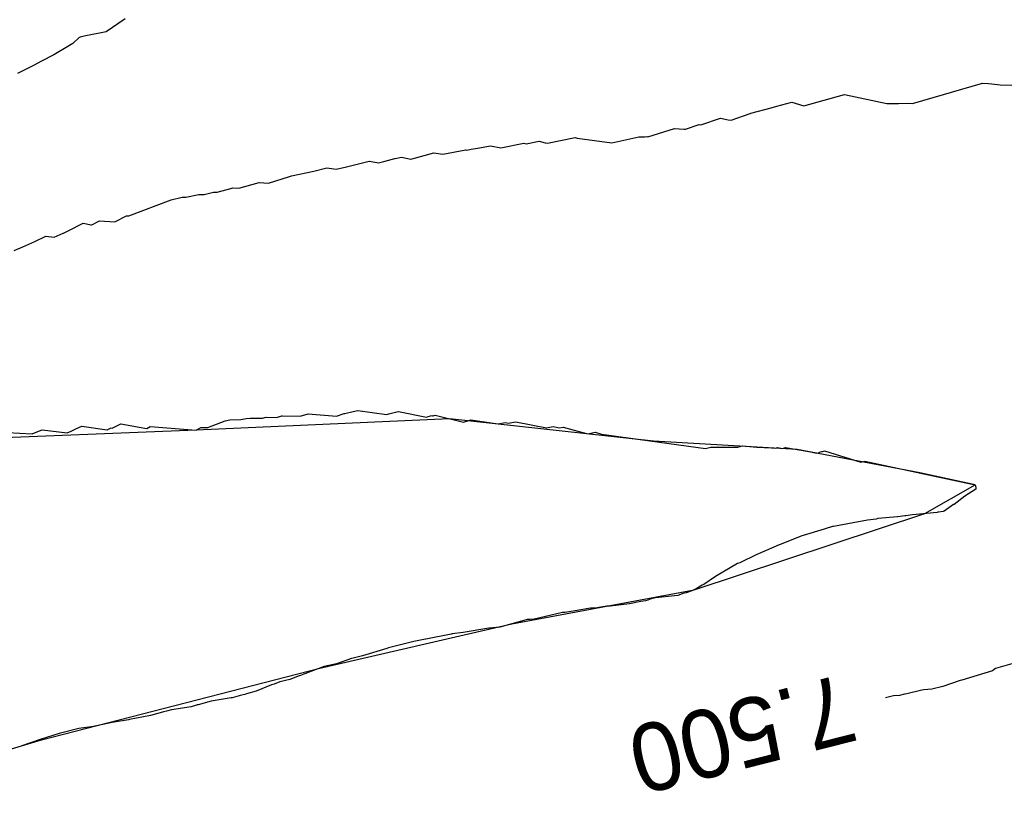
# Model space of a CAD drawing. Extents: x 158343 to 162498, y 431347 to 434500.
# Tile 70 of 248: x 159433 to 159459, y 433839 to 433859. Entities that reach past the tile are written whole.
import ezdxf

# ---------------------------------------------------------------- set-up
doc = ezdxf.new("R2010")
doc.units = 0
doc.header["$LTSCALE"] = 10
doc.header["$MEASUREMENT"] = 0
for name, color, linetype in [('000_arcering', 8, 'CONTINUOUS'), ('bestaand 007m', 8, 'CONTINUOUS'), ('def. con-hoogtelijn (index)', 8, 'CONTINUOUS'), ('nieuw007m', 8, 'CONTINUOUS')]:
    doc.layers.add(name, color=color, linetype=linetype)
doc.styles.add('Style-WORKING', font='WORKING.shx')

# ---------------------------------------------------------------- blocks, each defined once
blk = doc.blocks.new('bestaande hoogtelijnen')
at = {"layer": 'def. con-hoogtelijn (index)'}
for p, q in [((-231.638, -206.966), (-232.145, -207.308)), ((-231.638, -206.966), (-232.145, -207.308)), ((-232.856, -207.466), (-233.026, -207.625)), ((-232.856, -207.466), (-233.026, -207.625)), ((-232.828, -207.457), (-232.856, -207.466)), ((-232.828, -207.457), (-232.856, -207.466)), ((-232.725, -207.43), (-232.828, -207.457)), ((-232.725, -207.43), (-232.828, -207.457)), ((-232.722, -207.427), (-232.725, -207.43)), ((-232.722, -207.427), (-232.725, -207.43)), ((-232.145, -207.308), (-232.722, -207.427)), ((-232.145, -207.308), (-232.722, -207.427)), ((-233.111, -207.673), (-233.523, -207.92)), ((-233.111, -207.673), (-233.523, -207.92)), ((-233.026, -207.625), (-233.111, -207.673)), ((-233.026, -207.625), (-233.111, -207.673)), ((-233.523, -207.92), (-233.854, -208.09)), ((-233.523, -207.92), (-233.854, -208.09)), ((-234.064, -208.206), (-234.489, -208.416)), ((-234.064, -208.206), (-234.489, -208.416)), ((-233.854, -208.09), (-234.064, -208.206)), ((-233.854, -208.09), (-234.064, -208.206)), ((-210.786, -209.208), (-208.934, -208.671)), ((-210.786, -209.208), (-208.934, -208.671)), ((-208.934, -208.671), (-208.771, -208.682)), ((-208.934, -208.671), (-208.771, -208.682)), ((-208.771, -208.682), (-208.686, -208.692)), ((-208.771, -208.682), (-208.686, -208.692)), ((-208.686, -208.692), (-208.466, -208.711)), ((-208.686, -208.692), (-208.466, -208.711)), ((-208.466, -208.711), (-207.846, -208.737)), ((-208.466, -208.711), (-207.846, -208.737)), ((-213.663, -209.273), (-212.586, -208.972)), ((-213.663, -209.273), (-212.586, -208.972)), ((-212.586, -208.972), (-211.465, -209.212)), ((-212.586, -208.972), (-211.465, -209.212)), ((-215.068, -209.469), (-214.529, -209.324)), ((-215.068, -209.469), (-214.529, -209.324)), ((-214.529, -209.324), (-214.384, -209.282)), ((-214.529, -209.324), (-214.384, -209.282)), ((-214.384, -209.282), (-213.984, -209.173)), ((-214.384, -209.282), (-213.984, -209.173)), ((-213.984, -209.173), (-213.663, -209.273)), ((-213.984, -209.173), (-213.663, -209.273)), ((-211.465, -209.212), (-211.196, -209.209)), ((-211.465, -209.212), (-211.196, -209.209)), ((-211.196, -209.209), (-211.185, -209.209)), ((-211.196, -209.209), (-211.185, -209.209)), ((-211.185, -209.209), (-211.16, -209.209)), ((-211.185, -209.209), (-211.16, -209.209)), ((-211.16, -209.209), (-210.916, -209.204)), ((-211.16, -209.209), (-210.916, -209.204)), ((-210.916, -209.204), (-210.786, -209.208)), ((-210.916, -209.204), (-210.786, -209.208)), ((-216.396, -209.777), (-215.87, -209.601)), ((-216.396, -209.777), (-215.87, -209.601)), ((-215.87, -209.601), (-215.665, -209.638)), ((-215.87, -209.601), (-215.665, -209.638)), ((-215.665, -209.638), (-215.592, -209.652)), ((-215.665, -209.638), (-215.592, -209.652)), ((-215.592, -209.652), (-215.084, -209.474)), ((-215.592, -209.652), (-215.084, -209.474)), ((-215.084, -209.474), (-215.079, -209.473)), ((-215.084, -209.474), (-215.079, -209.473)), ((-215.079, -209.473), (-215.068, -209.469)), ((-215.079, -209.473), (-215.068, -209.469)), ((-217.799, -210.088), (-217.091, -209.867)), ((-217.799, -210.088), (-217.091, -209.867)), ((-217.091, -209.867), (-216.964, -209.879)), ((-217.091, -209.867), (-216.964, -209.879)), ((-216.964, -209.879), (-216.835, -209.886)), ((-216.964, -209.879), (-216.835, -209.886)), ((-216.835, -209.886), (-216.802, -209.889)), ((-216.835, -209.886), (-216.802, -209.889)), ((-216.802, -209.889), (-216.441, -209.769)), ((-216.802, -209.889), (-216.441, -209.769)), ((-216.441, -209.769), (-216.396, -209.777)), ((-216.441, -209.769), (-216.396, -209.777)), ((-220.456, -210.263), (-219.724, -210.11)), ((-220.456, -210.263), (-219.724, -210.11)), ((-219.724, -210.11), (-219.669, -210.127)), ((-219.724, -210.11), (-219.669, -210.127)), ((-219.669, -210.127), (-218.75, -210.254)), ((-219.669, -210.127), (-218.75, -210.254)), ((-218.75, -210.254), (-218.037, -210.089)), ((-218.75, -210.254), (-218.037, -210.089)), ((-218.037, -210.089), (-217.88, -210.089)), ((-218.037, -210.089), (-217.88, -210.089)), ((-217.88, -210.089), (-217.827, -210.087)), ((-217.88, -210.089), (-217.827, -210.087)), ((-217.827, -210.087), (-217.799, -210.088)), ((-217.827, -210.087), (-217.799, -210.088)), ((-222.588, -210.446), (-222.476, -210.422)), ((-222.588, -210.446), (-222.476, -210.422)), ((-222.476, -210.422), (-222.309, -210.391)), ((-222.476, -210.422), (-222.309, -210.391)), ((-222.309, -210.391), (-221.962, -210.329)), ((-222.309, -210.391), (-221.962, -210.329)), ((-221.962, -210.329), (-221.693, -210.381)), ((-221.962, -210.329), (-221.693, -210.381)), ((-221.693, -210.381), (-221.076, -210.261)), ((-221.693, -210.381), (-221.076, -210.261)), ((-221.076, -210.261), (-221.021, -210.275)), ((-221.076, -210.261), (-221.021, -210.275)), ((-221.021, -210.275), (-220.675, -210.206)), ((-221.021, -210.275), (-220.675, -210.206)), ((-220.675, -210.206), (-220.513, -210.249)), ((-220.675, -210.206), (-220.513, -210.249)), ((-220.513, -210.249), (-220.456, -210.263)), ((-220.513, -210.249), (-220.456, -210.263)), ((-224.789, -210.744), (-224.5, -210.667)), ((-224.789, -210.744), (-224.5, -210.667)), ((-224.5, -210.667), (-224.495, -210.668)), ((-224.5, -210.667), (-224.495, -210.668)), ((-224.495, -210.668), (-224.489, -210.669)), ((-224.495, -210.668), (-224.489, -210.669)), ((-224.489, -210.669), (-224.32, -210.626)), ((-224.489, -210.669), (-224.32, -210.626)), ((-224.32, -210.626), (-224.072, -210.685)), ((-224.32, -210.626), (-224.072, -210.685)), ((-224.072, -210.685), (-223.466, -210.517)), ((-224.072, -210.685), (-223.466, -210.517)), ((-223.466, -210.517), (-223.225, -210.552)), ((-223.466, -210.517), (-223.225, -210.552)), ((-223.225, -210.552), (-222.62, -210.44)), ((-223.225, -210.552), (-222.62, -210.44)), ((-222.62, -210.44), (-222.588, -210.446)), ((-222.62, -210.44), (-222.588, -210.446)), ((-226.64, -210.997), (-226.3, -210.913)), ((-226.64, -210.997), (-226.3, -210.913)), ((-226.3, -210.913), (-226.048, -210.948)), ((-226.3, -210.913), (-226.048, -210.948)), ((-226.048, -210.948), (-225.776, -210.887)), ((-226.048, -210.948), (-225.776, -210.887)), ((-225.776, -210.887), (-225.175, -210.733)), ((-225.776, -210.887), (-225.175, -210.733)), ((-225.175, -210.733), (-225.171, -210.733)), ((-225.175, -210.733), (-225.171, -210.733)), ((-225.171, -210.733), (-224.925, -210.782)), ((-225.171, -210.733), (-224.925, -210.782)), ((-224.925, -210.782), (-224.789, -210.744)), ((-224.925, -210.782), (-224.789, -210.744)), ((-227.84, -211.318), (-227.284, -211.138)), ((-227.84, -211.318), (-227.284, -211.138)), ((-227.284, -211.138), (-227.237, -211.125)), ((-227.284, -211.138), (-227.237, -211.125)), ((-227.237, -211.125), (-226.64, -210.997)), ((-227.237, -211.125), (-226.64, -210.997)), ((-229.205, -211.558), (-228.843, -211.463)), ((-229.205, -211.558), (-228.843, -211.463)), ((-228.843, -211.463), (-228.784, -211.446)), ((-228.843, -211.463), (-228.784, -211.446)), ((-228.784, -211.446), (-228.628, -211.45)), ((-228.784, -211.446), (-228.628, -211.45)), ((-228.628, -211.45), (-228.091, -211.299)), ((-228.628, -211.45), (-228.091, -211.299)), ((-228.091, -211.299), (-227.84, -211.318)), ((-228.091, -211.299), (-227.84, -211.318)), ((-230.419, -211.763), (-230.127, -211.693)), ((-230.419, -211.763), (-230.127, -211.693)), ((-230.127, -211.693), (-230.029, -211.69)), ((-230.127, -211.693), (-230.029, -211.69)), ((-230.029, -211.69), (-229.688, -211.621)), ((-230.029, -211.69), (-229.688, -211.621)), ((-229.688, -211.621), (-229.654, -211.62)), ((-229.688, -211.621), (-229.654, -211.62)), ((-229.654, -211.62), (-229.545, -211.618)), ((-229.654, -211.62), (-229.545, -211.618)), ((-229.545, -211.618), (-229.296, -211.557)), ((-229.545, -211.618), (-229.296, -211.557)), ((-229.296, -211.557), (-229.205, -211.558)), ((-229.296, -211.557), (-229.205, -211.558)), ((-231.544, -212.183), (-230.419, -211.763)), ((-231.544, -212.183), (-230.419, -211.763)), ((-231.914, -212.343), (-231.605, -212.184)), ((-231.914, -212.343), (-231.605, -212.184)), ((-231.605, -212.184), (-231.544, -212.183)), ((-231.605, -212.184), (-231.544, -212.183)), ((-233.15, -212.579), (-232.748, -212.381)), ((-233.15, -212.579), (-232.748, -212.381)), ((-232.748, -212.381), (-232.537, -212.419)), ((-232.748, -212.381), (-232.537, -212.419)), ((-232.537, -212.419), (-232.519, -212.422)), ((-232.537, -212.419), (-232.519, -212.422)), ((-232.519, -212.422), (-232.321, -212.313)), ((-232.519, -212.422), (-232.321, -212.313)), ((-232.321, -212.313), (-231.914, -212.343)), ((-232.321, -212.313), (-231.914, -212.343)), ((-234.033, -212.863), (-233.739, -212.72)), ((-234.033, -212.863), (-233.739, -212.72)), ((-233.739, -212.72), (-233.514, -212.752)), ((-233.739, -212.72), (-233.514, -212.752)), ((-233.514, -212.752), (-233.278, -212.641)), ((-233.514, -212.752), (-233.278, -212.641)), ((-233.278, -212.641), (-233.269, -212.642)), ((-233.278, -212.641), (-233.269, -212.642)), ((-233.269, -212.642), (-233.15, -212.579)), ((-233.269, -212.642), (-233.15, -212.579)), ((-234.582, -213.1), (-234.351, -213.002)), ((-234.582, -213.1), (-234.351, -213.002)), ((-234.351, -213.002), (-234.033, -212.863)), ((-234.351, -213.002), (-234.033, -212.863)), ((-227.001, -217.486), (-226.795, -217.429)), ((-227.001, -217.486), (-226.795, -217.429)), ((-227.001, -217.486), (-226.795, -217.429)), ((-226.795, -217.429), (-226.041, -217.485)), ((-226.795, -217.429), (-226.041, -217.485)), ((-226.795, -217.429), (-226.041, -217.485)), ((-226.041, -217.485), (-225.837, -217.418)), ((-226.041, -217.485), (-225.837, -217.418)), ((-226.041, -217.485), (-225.837, -217.418)), ((-225.837, -217.418), (-225.819, -217.414)), ((-225.837, -217.418), (-225.819, -217.414)), ((-225.837, -217.418), (-225.819, -217.414)), ((-225.819, -217.414), (-225.599, -217.367)), ((-225.819, -217.414), (-225.599, -217.367)), ((-225.819, -217.414), (-225.599, -217.367)), ((-225.599, -217.367), (-225.474, -217.336)), ((-225.599, -217.367), (-225.474, -217.336)), ((-225.599, -217.367), (-225.474, -217.336)), ((-225.474, -217.336), (-224.719, -217.441)), ((-225.474, -217.336), (-224.719, -217.441)), ((-225.474, -217.336), (-224.719, -217.441)), ((-224.719, -217.441), (-224.623, -217.419)), ((-224.719, -217.441), (-224.623, -217.419)), ((-224.719, -217.441), (-224.623, -217.419)), ((-224.623, -217.419), (-224.41, -217.365)), ((-224.623, -217.419), (-224.41, -217.365)), ((-224.623, -217.419), (-224.41, -217.365)), ((-224.41, -217.365), (-224.4, -217.367)), ((-224.41, -217.365), (-224.4, -217.367)), ((-224.41, -217.365), (-224.4, -217.367)), ((-224.4, -217.367), (-223.661, -217.513)), ((-224.4, -217.367), (-223.661, -217.513)), ((-224.4, -217.367), (-223.661, -217.513)), ((-223.482, -217.481), (-223.425, -217.466)), ((-223.482, -217.481), (-223.425, -217.466)), ((-223.482, -217.481), (-223.425, -217.466)), ((-223.425, -217.466), (-222.68, -217.643)), ((-223.425, -217.466), (-222.68, -217.643)), ((-223.425, -217.466), (-222.68, -217.643)), ((-231.93, -217.776), (-231.751, -217.687)), ((-231.93, -217.776), (-231.751, -217.687)), ((-231.93, -217.776), (-231.751, -217.687)), ((-231.751, -217.687), (-231.121, -217.804)), ((-231.751, -217.687), (-231.121, -217.804)), ((-231.751, -217.687), (-231.121, -217.804)), ((-229.447, -217.785), (-228.986, -217.614)), ((-229.447, -217.785), (-228.986, -217.614)), ((-229.447, -217.785), (-228.986, -217.614)), ((-228.986, -217.614), (-228.867, -217.585)), ((-228.986, -217.614), (-228.867, -217.585)), ((-228.986, -217.614), (-228.867, -217.585)), ((-228.867, -217.585), (-228.571, -217.577)), ((-228.867, -217.585), (-228.571, -217.577)), ((-228.867, -217.585), (-228.571, -217.577)), ((-228.571, -217.577), (-228.434, -217.549)), ((-228.571, -217.577), (-228.434, -217.549)), ((-228.571, -217.577), (-228.434, -217.549)), ((-228.434, -217.549), (-228.33, -217.545)), ((-228.434, -217.549), (-228.33, -217.545)), ((-228.434, -217.549), (-228.33, -217.545)), ((-228.33, -217.545), (-228.004, -217.539)), ((-228.33, -217.545), (-228.004, -217.539)), ((-228.33, -217.545), (-228.004, -217.539)), ((-228.004, -217.539), (-227.905, -217.515)), ((-228.004, -217.539), (-227.905, -217.515)), ((-228.004, -217.539), (-227.905, -217.515)), ((-227.905, -217.515), (-227.633, -217.519)), ((-227.905, -217.515), (-227.633, -217.519)), ((-227.905, -217.515), (-227.633, -217.519)), ((-227.633, -217.519), (-227.491, -217.482)), ((-227.633, -217.519), (-227.491, -217.482)), ((-227.633, -217.519), (-227.491, -217.482)), ((-227.491, -217.482), (-227.468, -217.475)), ((-227.491, -217.482), (-227.468, -217.475)), ((-227.491, -217.482), (-227.468, -217.475)), ((-227.468, -217.475), (-227.001, -217.486)), ((-227.468, -217.475), (-227.001, -217.486)), ((-227.468, -217.475), (-227.001, -217.486)), ((-223.661, -217.513), (-223.615, -217.5)), ((-223.661, -217.513), (-223.615, -217.5)), ((-223.661, -217.513), (-223.615, -217.5)), ((-223.615, -217.5), (-223.517, -217.474)), ((-223.615, -217.5), (-223.517, -217.474)), ((-223.615, -217.5), (-223.517, -217.474)), ((-223.517, -217.474), (-223.5, -217.477)), ((-223.517, -217.474), (-223.5, -217.477)), ((-223.517, -217.474), (-223.5, -217.477)), ((-223.5, -217.477), (-223.482, -217.481)), ((-223.5, -217.477), (-223.482, -217.481)), ((-223.5, -217.477), (-223.482, -217.481)), ((-222.68, -217.643), (-222.485, -217.589)), ((-222.68, -217.643), (-222.485, -217.589)), ((-222.68, -217.643), (-222.485, -217.589)), ((-222.485, -217.589), (-221.762, -217.694)), ((-222.485, -217.589), (-221.762, -217.694)), ((-222.485, -217.589), (-221.762, -217.694)), ((-221.762, -217.694), (-221.576, -217.66)), ((-221.762, -217.694), (-221.576, -217.66)), ((-221.762, -217.694), (-221.576, -217.66)), ((-221.576, -217.66), (-221.479, -217.675)), ((-221.576, -217.66), (-221.479, -217.675)), ((-221.576, -217.66), (-221.479, -217.675)), ((-221.479, -217.675), (-221.445, -217.668)), ((-221.479, -217.675), (-221.445, -217.668)), ((-221.479, -217.675), (-221.445, -217.668)), ((-221.445, -217.668), (-221.394, -217.659)), ((-221.445, -217.668), (-221.394, -217.659)), ((-221.445, -217.668), (-221.394, -217.659)), ((-221.394, -217.659), (-221.288, -217.64)), ((-221.394, -217.659), (-221.288, -217.64)), ((-221.394, -217.659), (-221.288, -217.64)), ((-221.288, -217.64), (-220.48, -217.795)), ((-221.288, -217.64), (-220.48, -217.795)), ((-221.288, -217.64), (-220.48, -217.795)), ((-234.754, -217.917), (-234.103, -217.957)), ((-234.754, -217.917), (-234.103, -217.957)), ((-234.754, -217.917), (-234.103, -217.957)), ((-234.103, -217.957), (-234.085, -217.95)), ((-234.103, -217.957), (-234.085, -217.95)), ((-234.103, -217.957), (-234.085, -217.95)), ((-234.085, -217.95), (-233.837, -217.854)), ((-234.085, -217.95), (-233.837, -217.854)), ((-234.085, -217.95), (-233.837, -217.854)), ((-233.837, -217.854), (-233.174, -217.927)), ((-233.837, -217.854), (-233.174, -217.927)), ((-233.837, -217.854), (-233.174, -217.927)), ((-233.174, -217.927), (-233.068, -217.882)), ((-233.174, -217.927), (-233.068, -217.882)), ((-233.174, -217.927), (-233.068, -217.882)), ((-233.068, -217.882), (-232.923, -217.819)), ((-233.068, -217.882), (-232.923, -217.819)), ((-233.068, -217.882), (-232.923, -217.819)), ((-232.923, -217.819), (-232.789, -217.753)), ((-232.923, -217.819), (-232.789, -217.753)), ((-232.923, -217.819), (-232.789, -217.753)), ((-232.789, -217.753), (-232.115, -217.849)), ((-232.789, -217.753), (-232.115, -217.849)), ((-232.789, -217.753), (-232.115, -217.849)), ((-232.115, -217.849), (-232.01, -217.799)), ((-232.115, -217.849), (-232.01, -217.799)), ((-232.115, -217.849), (-232.01, -217.799)), ((-232.01, -217.799), (-231.983, -217.804)), ((-232.01, -217.799), (-231.983, -217.804)), ((-232.01, -217.799), (-231.983, -217.804)), ((-231.983, -217.804), (-231.93, -217.776)), ((-231.983, -217.804), (-231.93, -217.776)), ((-231.983, -217.804), (-231.93, -217.776)), ((-231.121, -217.804), (-231.064, -217.813)), ((-231.121, -217.804), (-231.064, -217.813)), ((-231.121, -217.804), (-231.064, -217.813)), ((-231.064, -217.813), (-230.978, -217.765)), ((-231.064, -217.813), (-230.978, -217.765)), ((-231.064, -217.813), (-230.978, -217.765)), ((-230.978, -217.765), (-229.758, -217.855)), ((-230.978, -217.765), (-229.758, -217.855)), ((-230.978, -217.765), (-229.758, -217.855)), ((-229.758, -217.855), (-229.631, -217.789)), ((-229.758, -217.855), (-229.631, -217.789)), ((-229.758, -217.855), (-229.631, -217.789)), ((-229.631, -217.789), (-229.447, -217.785)), ((-229.631, -217.789), (-229.447, -217.785)), ((-229.631, -217.789), (-229.447, -217.785)), ((-220.48, -217.795), (-220.303, -217.76)), ((-220.48, -217.795), (-220.303, -217.76)), ((-220.48, -217.795), (-220.303, -217.76)), ((-220.303, -217.76), (-220.138, -217.801)), ((-220.303, -217.76), (-220.138, -217.801)), ((-220.303, -217.76), (-220.138, -217.801)), ((-220.138, -217.801), (-220.04, -217.782)), ((-220.138, -217.801), (-220.04, -217.782)), ((-220.138, -217.801), (-220.04, -217.782)), ((-220.04, -217.782), (-219.554, -217.911)), ((-220.04, -217.782), (-219.554, -217.911)), ((-220.04, -217.782), (-219.554, -217.911)), ((-219.554, -217.911), (-219.385, -217.954)), ((-219.554, -217.911), (-219.385, -217.954)), ((-219.554, -217.911), (-219.385, -217.954)), ((-219.385, -217.954), (-219.188, -217.913)), ((-219.385, -217.954), (-219.188, -217.913)), ((-219.385, -217.954), (-219.188, -217.913)), ((-219.188, -217.913), (-219.024, -217.963)), ((-219.188, -217.913), (-219.024, -217.963)), ((-219.188, -217.913), (-219.024, -217.963)), ((-219.024, -217.963), (-216.268, -218.345)), ((-219.024, -217.963), (-216.268, -218.345)), ((-219.024, -217.963), (-216.268, -218.345)), ((-216.268, -218.345), (-216.128, -218.313)), ((-216.268, -218.345), (-216.128, -218.313)), ((-216.268, -218.345), (-216.128, -218.313)), ((-216.128, -218.313), (-215.657, -218.311)), ((-216.128, -218.313), (-215.657, -218.311)), ((-216.128, -218.313), (-215.657, -218.311)), ((-215.657, -218.311), (-215.498, -218.306)), ((-215.657, -218.311), (-215.498, -218.306)), ((-215.657, -218.311), (-215.498, -218.306)), ((-215.498, -218.306), (-215.414, -218.31)), ((-215.498, -218.306), (-215.414, -218.31)), ((-215.498, -218.306), (-215.414, -218.31)), ((-215.414, -218.31), (-215.289, -218.272)), ((-215.414, -218.31), (-215.289, -218.272)), ((-215.414, -218.31), (-215.289, -218.272)), ((-215.289, -218.272), (-214.908, -218.305)), ((-215.289, -218.272), (-214.908, -218.305)), ((-215.289, -218.272), (-214.908, -218.305)), ((-214.908, -218.305), (-214.52, -218.326)), ((-214.908, -218.305), (-214.52, -218.326)), ((-214.908, -218.305), (-214.52, -218.326)), ((-214.52, -218.326), (-214.421, -218.335)), ((-214.52, -218.326), (-214.421, -218.335)), ((-214.52, -218.326), (-214.421, -218.335)), ((-214.421, -218.335), (-214.366, -218.317)), ((-214.421, -218.335), (-214.366, -218.317)), ((-214.421, -218.335), (-214.366, -218.317)), ((-214.366, -218.317), (-214.231, -218.342)), ((-214.366, -218.317), (-214.231, -218.342)), ((-214.366, -218.317), (-214.231, -218.342)), ((-214.231, -218.342), (-214.152, -218.316)), ((-214.231, -218.342), (-214.152, -218.316)), ((-214.231, -218.342), (-214.152, -218.316)), ((-214.152, -218.316), (-213.536, -218.426)), ((-214.152, -218.316), (-213.536, -218.426)), ((-214.152, -218.316), (-213.536, -218.426)), ((-213.536, -218.426), (-213.319, -218.468)), ((-213.536, -218.426), (-213.319, -218.468)), ((-213.536, -218.426), (-213.319, -218.468)), ((-213.319, -218.468), (-213.255, -218.446)), ((-213.319, -218.468), (-213.255, -218.446)), ((-213.319, -218.468), (-213.255, -218.446)), ((-213.255, -218.446), (-213.254, -218.445)), ((-213.255, -218.446), (-213.254, -218.445)), ((-213.255, -218.446), (-213.254, -218.445)), ((-213.254, -218.445), (-213.253, -218.445)), ((-213.254, -218.445), (-213.253, -218.445)), ((-213.254, -218.445), (-213.253, -218.445)), ((-213.253, -218.445), (-213.185, -218.427)), ((-213.253, -218.445), (-213.185, -218.427)), ((-213.253, -218.445), (-213.185, -218.427)), ((-213.185, -218.427), (-213.167, -218.421)), ((-213.185, -218.427), (-213.167, -218.421)), ((-213.185, -218.427), (-213.167, -218.421)), ((-213.167, -218.421), (-213.117, -218.408)), ((-213.167, -218.421), (-213.117, -218.408)), ((-213.167, -218.421), (-213.117, -218.408)), ((-213.117, -218.408), (-212.154, -218.707)), ((-213.117, -218.408), (-212.154, -218.707)), ((-213.117, -218.408), (-212.154, -218.707)), ((-212.154, -218.707), (-212.05, -218.678)), ((-212.154, -218.707), (-212.05, -218.678)), ((-212.154, -218.707), (-212.05, -218.678)), ((-212.05, -218.678), (-209.128, -219.304)), ((-212.05, -218.678), (-209.128, -219.304)), ((-212.05, -218.678), (-209.128, -219.304)), ((-209.108, -219.419), (-209.4, -219.605)), ((-209.108, -219.419), (-209.4, -219.605)), ((-209.108, -219.419), (-209.4, -219.605)), ((-209.128, -219.304), (-209.127, -219.31)), ((-209.128, -219.304), (-209.127, -219.31)), ((-209.128, -219.304), (-209.127, -219.31)), ((-209.127, -219.31), (-209.123, -219.331)), ((-209.127, -219.31), (-209.123, -219.331)), ((-209.127, -219.31), (-209.123, -219.331)), ((-209.123, -219.331), (-209.112, -219.393)), ((-209.123, -219.331), (-209.112, -219.393)), ((-209.123, -219.331), (-209.112, -219.393)), ((-209.112, -219.393), (-209.111, -219.395)), ((-209.112, -219.393), (-209.111, -219.395)), ((-209.112, -219.393), (-209.111, -219.395)), ((-209.111, -219.395), (-209.11, -219.398)), ((-209.111, -219.395), (-209.11, -219.398)), ((-209.111, -219.395), (-209.11, -219.398)), ((-209.11, -219.398), (-209.108, -219.419)), ((-209.11, -219.398), (-209.108, -219.419)), ((-209.11, -219.398), (-209.108, -219.419)), ((-209.4, -219.605), (-209.683, -219.823)), ((-209.4, -219.605), (-209.683, -219.823)), ((-209.4, -219.605), (-209.683, -219.823)), ((-210.13, -220.037), (-210.787, -220.098)), ((-210.13, -220.037), (-210.787, -220.098)), ((-210.13, -220.037), (-210.787, -220.098)), ((-210.119, -220.034), (-210.13, -220.037)), ((-210.119, -220.034), (-210.13, -220.037)), ((-210.119, -220.034), (-210.13, -220.037)), ((-210.101, -220.028), (-210.119, -220.034)), ((-210.101, -220.028), (-210.119, -220.034)), ((-210.101, -220.028), (-210.119, -220.034)), ((-209.974, -220.009), (-210.101, -220.028)), ((-209.974, -220.009), (-210.101, -220.028)), ((-209.974, -220.009), (-210.101, -220.028)), ((-209.947, -220.001), (-209.974, -220.009)), ((-209.947, -220.001), (-209.974, -220.009)), ((-209.947, -220.001), (-209.974, -220.009)), ((-209.703, -219.828), (-209.947, -220.001)), ((-209.703, -219.828), (-209.947, -220.001)), ((-209.703, -219.828), (-209.947, -220.001)), ((-209.683, -219.823), (-209.703, -219.828)), ((-209.683, -219.823), (-209.703, -219.828)), ((-209.683, -219.823), (-209.703, -219.828)), ((-211.977, -220.239), (-212.883, -220.408)), ((-211.977, -220.239), (-212.883, -220.408)), ((-211.977, -220.239), (-212.883, -220.408)), ((-211.749, -220.212), (-211.977, -220.239)), ((-211.749, -220.212), (-211.977, -220.239)), ((-211.749, -220.212), (-211.977, -220.239)), ((-211.706, -220.201), (-211.749, -220.212)), ((-211.706, -220.201), (-211.749, -220.212)), ((-211.706, -220.201), (-211.749, -220.212)), ((-211.186, -220.155), (-211.706, -220.201)), ((-211.186, -220.155), (-211.706, -220.201)), ((-211.186, -220.155), (-211.706, -220.201)), ((-211.176, -220.152), (-211.186, -220.155)), ((-211.176, -220.152), (-211.186, -220.155)), ((-211.176, -220.152), (-211.186, -220.155)), ((-210.988, -220.131), (-211.176, -220.152)), ((-210.988, -220.131), (-211.176, -220.152)), ((-210.988, -220.131), (-211.176, -220.152)), ((-210.962, -220.125), (-210.988, -220.131)), ((-210.962, -220.125), (-210.988, -220.131)), ((-210.962, -220.125), (-210.988, -220.131)), ((-210.787, -220.098), (-210.962, -220.125)), ((-210.787, -220.098), (-210.962, -220.125)), ((-210.787, -220.098), (-210.962, -220.125)), ((-213.127, -220.478), (-213.685, -220.648)), ((-213.127, -220.478), (-213.685, -220.648)), ((-213.127, -220.478), (-213.685, -220.648)), ((-213.097, -220.469), (-213.127, -220.478)), ((-213.097, -220.469), (-213.127, -220.478)), ((-213.097, -220.469), (-213.127, -220.478)), ((-212.902, -220.413), (-213.097, -220.469)), ((-212.902, -220.413), (-213.097, -220.469)), ((-212.902, -220.413), (-213.097, -220.469)), ((-212.883, -220.408), (-212.902, -220.413)), ((-212.883, -220.408), (-212.902, -220.413)), ((-212.883, -220.408), (-212.902, -220.413)), ((-213.717, -220.658), (-214.269, -220.879)), ((-213.717, -220.658), (-214.269, -220.879)), ((-213.717, -220.658), (-214.269, -220.879)), ((-213.685, -220.648), (-213.717, -220.658)), ((-213.685, -220.648), (-213.717, -220.658)), ((-213.685, -220.648), (-213.717, -220.658)), ((-214.314, -220.893), (-214.866, -221.137)), ((-214.314, -220.893), (-214.866, -221.137)), ((-214.314, -220.893), (-214.866, -221.137)), ((-214.269, -220.879), (-214.314, -220.893)), ((-214.269, -220.879), (-214.314, -220.893)), ((-214.269, -220.879), (-214.314, -220.893)), ((-215.362, -221.373), (-215.419, -221.393)), ((-215.362, -221.373), (-215.419, -221.393)), ((-215.362, -221.373), (-215.419, -221.393)), ((-215.339, -221.365), (-215.362, -221.373)), ((-215.339, -221.365), (-215.362, -221.373)), ((-215.339, -221.365), (-215.362, -221.373)), ((-214.925, -221.156), (-215.339, -221.365)), ((-214.925, -221.156), (-215.339, -221.365)), ((-214.925, -221.156), (-215.339, -221.365)), ((-214.866, -221.137), (-214.925, -221.156)), ((-214.866, -221.137), (-214.925, -221.156)), ((-214.866, -221.137), (-214.925, -221.156)), ((-215.419, -221.393), (-216.003, -221.729)), ((-215.419, -221.393), (-216.003, -221.729)), ((-215.419, -221.393), (-216.003, -221.729)), ((-216.003, -221.729), (-216.315, -221.947)), ((-216.003, -221.729), (-216.315, -221.947)), ((-216.003, -221.729), (-216.315, -221.947)), ((-216.655, -222.119), (-216.778, -222.167)), ((-216.655, -222.119), (-216.778, -222.167)), ((-216.655, -222.119), (-216.778, -222.167)), ((-216.644, -222.114), (-216.655, -222.119)), ((-216.644, -222.114), (-216.655, -222.119)), ((-216.644, -222.114), (-216.655, -222.119)), ((-216.641, -222.113), (-216.644, -222.114)), ((-216.641, -222.113), (-216.644, -222.114)), ((-216.641, -222.113), (-216.644, -222.114)), ((-216.635, -222.111), (-216.641, -222.113)), ((-216.635, -222.111), (-216.641, -222.113)), ((-216.635, -222.111), (-216.641, -222.113)), ((-216.512, -222.063), (-216.635, -222.111)), ((-216.512, -222.063), (-216.635, -222.111)), ((-216.512, -222.063), (-216.635, -222.111)), ((-216.354, -221.962), (-216.512, -222.063)), ((-216.354, -221.962), (-216.512, -222.063)), ((-216.354, -221.962), (-216.512, -222.063)), ((-216.315, -221.947), (-216.354, -221.962)), ((-216.315, -221.947), (-216.354, -221.962)), ((-216.315, -221.947), (-216.354, -221.962)), ((-217.986, -222.399), (-218.286, -222.461)), ((-217.986, -222.399), (-218.286, -222.461)), ((-217.986, -222.399), (-218.286, -222.461)), ((-217.86, -222.382), (-217.986, -222.399)), ((-217.86, -222.382), (-217.986, -222.399)), ((-217.86, -222.382), (-217.986, -222.399)), ((-217.794, -222.358), (-217.86, -222.382)), ((-217.794, -222.358), (-217.86, -222.382)), ((-217.794, -222.358), (-217.86, -222.382)), ((-217.709, -222.322), (-217.794, -222.358)), ((-217.709, -222.322), (-217.794, -222.358)), ((-217.709, -222.322), (-217.794, -222.358)), ((-217.589, -222.301), (-217.709, -222.322)), ((-217.589, -222.301), (-217.709, -222.322)), ((-217.589, -222.301), (-217.709, -222.322)), ((-217.005, -222.237), (-217.589, -222.301)), ((-217.005, -222.237), (-217.589, -222.301)), ((-217.005, -222.237), (-217.589, -222.301)), ((-216.973, -222.225), (-217.005, -222.237)), ((-216.973, -222.225), (-217.005, -222.237)), ((-216.973, -222.225), (-217.005, -222.237)), ((-216.868, -222.182), (-216.973, -222.225)), ((-216.868, -222.182), (-216.973, -222.225)), ((-216.868, -222.182), (-216.973, -222.225)), ((-216.778, -222.167), (-216.868, -222.182)), ((-216.778, -222.167), (-216.868, -222.182)), ((-216.778, -222.167), (-216.868, -222.182)), ((-219.837, -222.657), (-219.992, -222.686)), ((-219.837, -222.657), (-219.992, -222.686)), ((-219.837, -222.657), (-219.992, -222.686)), ((-219.778, -222.655), (-219.837, -222.657)), ((-219.778, -222.655), (-219.837, -222.657)), ((-219.778, -222.655), (-219.837, -222.657)), ((-219.319, -222.576), (-219.778, -222.655)), ((-219.319, -222.576), (-219.778, -222.655)), ((-219.319, -222.576), (-219.778, -222.655)), ((-219.195, -222.574), (-219.319, -222.576)), ((-219.195, -222.574), (-219.319, -222.576)), ((-219.195, -222.574), (-219.319, -222.576)), ((-219.037, -222.545), (-219.195, -222.574)), ((-219.037, -222.545), (-219.195, -222.574)), ((-219.037, -222.545), (-219.195, -222.574)), ((-218.879, -222.522), (-219.037, -222.545)), ((-218.879, -222.522), (-219.037, -222.545)), ((-218.879, -222.522), (-219.037, -222.545)), ((-218.795, -222.517), (-218.879, -222.522)), ((-218.795, -222.517), (-218.879, -222.522)), ((-218.795, -222.517), (-218.879, -222.522)), ((-218.286, -222.461), (-218.795, -222.517)), ((-218.286, -222.461), (-218.795, -222.517)), ((-218.286, -222.461), (-218.795, -222.517)), ((-221.081, -222.899), (-221.717, -223.074)), ((-221.081, -222.899), (-221.717, -223.074)), ((-221.081, -222.899), (-221.717, -223.074)), ((-220.992, -222.875), (-221.081, -222.899)), ((-220.992, -222.875), (-221.081, -222.899)), ((-220.992, -222.875), (-221.081, -222.899)), ((-220.913, -222.871), (-220.992, -222.875)), ((-220.913, -222.871), (-220.992, -222.875)), ((-220.913, -222.871), (-220.992, -222.875)), ((-220.807, -222.867), (-220.913, -222.871)), ((-220.807, -222.867), (-220.913, -222.871)), ((-220.807, -222.867), (-220.913, -222.871)), ((-220.059, -222.689), (-220.807, -222.867)), ((-220.059, -222.689), (-220.807, -222.867)), ((-220.059, -222.689), (-220.807, -222.867)), ((-219.992, -222.686), (-220.059, -222.689)), ((-219.992, -222.686), (-220.059, -222.689)), ((-219.992, -222.686), (-220.059, -222.689)), ((-222.01, -223.102), (-222.683, -223.213)), ((-222.01, -223.102), (-222.683, -223.213)), ((-222.01, -223.102), (-222.683, -223.213)), ((-221.992, -223.099), (-222.01, -223.102)), ((-221.992, -223.099), (-222.01, -223.102)), ((-221.992, -223.099), (-222.01, -223.102)), ((-221.717, -223.074), (-221.992, -223.099)), ((-221.717, -223.074), (-221.992, -223.099)), ((-221.717, -223.074), (-221.992, -223.099)), ((-223.992, -223.457), (-224.663, -223.626)), ((-223.992, -223.457), (-224.663, -223.626)), ((-223.992, -223.457), (-224.663, -223.626)), ((-223.681, -223.396), (-223.992, -223.457)), ((-223.681, -223.396), (-223.992, -223.457)), ((-223.681, -223.396), (-223.992, -223.457)), ((-223.672, -223.394), (-223.681, -223.396)), ((-223.672, -223.394), (-223.681, -223.396)), ((-223.672, -223.394), (-223.681, -223.396)), ((-223.007, -223.262), (-223.672, -223.394)), ((-223.007, -223.262), (-223.672, -223.394)), ((-223.007, -223.262), (-223.672, -223.394)), ((-222.992, -223.259), (-223.007, -223.262)), ((-222.992, -223.259), (-223.007, -223.262)), ((-222.992, -223.259), (-223.007, -223.262)), ((-222.975, -223.255), (-222.992, -223.259)), ((-222.975, -223.255), (-222.992, -223.259)), ((-222.975, -223.255), (-222.992, -223.259)), ((-222.683, -223.213), (-222.975, -223.255)), ((-222.683, -223.213), (-222.975, -223.255)), ((-222.683, -223.213), (-222.975, -223.255)), ((-224.711, -223.637), (-225.357, -223.837)), ((-224.711, -223.637), (-225.357, -223.837)), ((-224.711, -223.637), (-225.357, -223.837)), ((-224.663, -223.626), (-224.711, -223.637)), ((-224.663, -223.626), (-224.711, -223.637)), ((-224.663, -223.626), (-224.711, -223.637)), ((-225.645, -223.906), (-226.043, -224.05)), ((-225.645, -223.906), (-226.043, -224.05)), ((-225.645, -223.906), (-226.043, -224.05)), ((-225.635, -223.904), (-225.645, -223.906)), ((-225.635, -223.904), (-225.645, -223.906)), ((-225.635, -223.904), (-225.645, -223.906)), ((-225.357, -223.837), (-225.635, -223.904)), ((-225.357, -223.837), (-225.635, -223.904)), ((-225.357, -223.837), (-225.635, -223.904)), ((-207.786, -223.94), (-208.588, -224.17)), ((-207.786, -223.94), (-208.588, -224.17)), ((-226.602, -224.201), (-226.877, -224.312)), ((-226.602, -224.201), (-226.877, -224.312)), ((-226.602, -224.201), (-226.877, -224.312)), ((-226.369, -224.115), (-226.602, -224.201)), ((-226.369, -224.115), (-226.602, -224.201)), ((-226.369, -224.115), (-226.602, -224.201)), ((-226.043, -224.05), (-226.369, -224.115)), ((-226.043, -224.05), (-226.369, -224.115)), ((-226.043, -224.05), (-226.369, -224.115)), ((-208.673, -224.23), (-209.478, -224.477)), ((-208.673, -224.23), (-209.478, -224.477)), ((-208.588, -224.17), (-208.673, -224.23)), ((-208.588, -224.17), (-208.673, -224.23)), ((-227.274, -224.465), (-227.541, -224.523)), ((-227.274, -224.465), (-227.541, -224.523)), ((-227.274, -224.465), (-227.541, -224.523)), ((-227.026, -224.363), (-227.274, -224.465)), ((-227.026, -224.363), (-227.274, -224.465)), ((-227.026, -224.363), (-227.274, -224.465)), ((-226.992, -224.355), (-227.026, -224.363)), ((-226.992, -224.355), (-227.026, -224.363)), ((-226.992, -224.355), (-227.026, -224.363)), ((-226.904, -224.317), (-226.992, -224.355)), ((-226.904, -224.317), (-226.992, -224.355)), ((-226.904, -224.317), (-226.992, -224.355)), ((-226.877, -224.312), (-226.904, -224.317)), ((-226.877, -224.312), (-226.904, -224.317)), ((-226.877, -224.312), (-226.904, -224.317)), ((-209.521, -224.484), (-209.988, -224.642)), ((-209.521, -224.484), (-209.988, -224.642)), ((-209.478, -224.477), (-209.521, -224.484)), ((-209.478, -224.477), (-209.521, -224.484)), ((-227.762, -224.598), (-228.165, -224.772)), ((-227.762, -224.598), (-228.165, -224.772)), ((-227.762, -224.598), (-228.165, -224.772)), ((-227.691, -224.582), (-227.762, -224.598)), ((-227.691, -224.582), (-227.762, -224.598)), ((-227.691, -224.582), (-227.762, -224.598)), ((-227.541, -224.523), (-227.691, -224.582)), ((-227.541, -224.523), (-227.691, -224.582)), ((-227.541, -224.523), (-227.691, -224.582)), ((-210.544, -224.745), (-210.938, -224.838)), ((-210.544, -224.745), (-210.938, -224.838)), ((-210.487, -224.736), (-210.544, -224.745)), ((-210.487, -224.736), (-210.544, -224.745)), ((-210.273, -224.717), (-210.487, -224.736)), ((-210.273, -224.717), (-210.487, -224.736)), ((-209.988, -224.642), (-210.273, -224.717)), ((-209.988, -224.642), (-210.273, -224.717)), ((-228.832, -224.949), (-229.361, -225.033)), ((-228.832, -224.949), (-229.361, -225.033)), ((-228.832, -224.949), (-229.361, -225.033)), ((-228.805, -224.942), (-228.832, -224.949)), ((-228.805, -224.942), (-228.832, -224.949)), ((-228.805, -224.942), (-228.832, -224.949)), ((-228.623, -224.892), (-228.805, -224.942)), ((-228.623, -224.892), (-228.805, -224.942)), ((-228.623, -224.892), (-228.805, -224.942)), ((-228.594, -224.886), (-228.623, -224.892)), ((-228.594, -224.886), (-228.623, -224.892)), ((-228.594, -224.886), (-228.623, -224.892)), ((-228.468, -224.854), (-228.594, -224.886)), ((-228.468, -224.854), (-228.594, -224.886)), ((-228.468, -224.854), (-228.594, -224.886)), ((-228.428, -224.837), (-228.468, -224.854)), ((-228.428, -224.837), (-228.468, -224.854)), ((-228.428, -224.837), (-228.468, -224.854)), ((-228.165, -224.772), (-228.428, -224.837)), ((-228.165, -224.772), (-228.428, -224.837)), ((-228.165, -224.772), (-228.428, -224.837)), ((-211.294, -224.895), (-211.504, -224.949)), ((-211.294, -224.895), (-211.504, -224.949)), ((-211.128, -224.88), (-211.294, -224.895)), ((-211.128, -224.88), (-211.294, -224.895)), ((-210.998, -224.845), (-211.128, -224.88)), ((-210.998, -224.845), (-211.128, -224.88)), ((-210.938, -224.838), (-210.998, -224.845)), ((-210.938, -224.838), (-210.998, -224.845)), ((-230.414, -225.261), (-230.539, -225.297)), ((-230.414, -225.261), (-230.539, -225.297)), ((-230.414, -225.261), (-230.539, -225.297)), ((-229.891, -225.181), (-230.414, -225.261)), ((-229.891, -225.181), (-230.414, -225.261)), ((-229.891, -225.181), (-230.414, -225.261)), ((-229.751, -225.138), (-229.891, -225.181)), ((-229.751, -225.138), (-229.891, -225.181)), ((-229.751, -225.138), (-229.891, -225.181)), ((-229.729, -225.134), (-229.751, -225.138)), ((-229.729, -225.134), (-229.751, -225.138)), ((-229.729, -225.134), (-229.751, -225.138)), ((-229.704, -225.13), (-229.729, -225.134)), ((-229.704, -225.13), (-229.729, -225.134)), ((-229.704, -225.13), (-229.729, -225.134)), ((-229.361, -225.033), (-229.704, -225.13)), ((-229.361, -225.033), (-229.704, -225.13)), ((-229.361, -225.033), (-229.704, -225.13)), ((-231.546, -225.53), (-231.985, -225.597)), ((-231.546, -225.53), (-231.985, -225.597)), ((-231.546, -225.53), (-231.985, -225.597)), ((-231.522, -225.524), (-231.546, -225.53)), ((-231.522, -225.524), (-231.546, -225.53)), ((-231.522, -225.524), (-231.546, -225.53)), ((-230.969, -225.418), (-231.522, -225.524)), ((-230.969, -225.418), (-231.522, -225.524)), ((-230.969, -225.418), (-231.522, -225.524)), ((-230.648, -225.324), (-230.969, -225.418)), ((-230.648, -225.324), (-230.969, -225.418)), ((-230.648, -225.324), (-230.969, -225.418)), ((-230.625, -225.32), (-230.648, -225.324)), ((-230.625, -225.32), (-230.648, -225.324)), ((-230.625, -225.32), (-230.648, -225.324)), ((-230.539, -225.297), (-230.625, -225.32)), ((-230.539, -225.297), (-230.625, -225.32)), ((-230.539, -225.297), (-230.625, -225.32)), ((-232.867, -225.757), (-233.388, -225.892)), ((-232.867, -225.757), (-233.388, -225.892)), ((-232.867, -225.757), (-233.388, -225.892)), ((-232.538, -225.715), (-232.867, -225.757)), ((-232.538, -225.715), (-232.867, -225.757)), ((-232.538, -225.715), (-232.867, -225.757)), ((-232.523, -225.712), (-232.538, -225.715)), ((-232.523, -225.712), (-232.538, -225.715)), ((-232.523, -225.712), (-232.538, -225.715)), ((-231.985, -225.597), (-232.523, -225.712)), ((-231.985, -225.597), (-232.523, -225.712)), ((-231.985, -225.597), (-232.523, -225.712)), ((-233.89, -226.046), (-234.374, -226.215)), ((-233.89, -226.046), (-234.374, -226.215)), ((-233.89, -226.046), (-234.374, -226.215)), ((-233.388, -225.892), (-233.89, -226.046)), ((-233.388, -225.892), (-233.89, -226.046)), ((-233.388, -225.892), (-233.89, -226.046))]:
    blk.add_line(p, q, dxfattribs=at)
at = {"layer": 'def. con-hoogtelijn (index)', "style": 'Style-WORKING'}
blk.add_text('7.500', height=1.8, rotation=194.2445, dxfattribs=at).set_placement((-212.598, -224.298))
blk.add_text('7.500', height=1.8, rotation=194.2445, dxfattribs=at).set_placement((-212.598, -224.298))

msp = doc.modelspace()

# ---------------------------------------------------------------- linework, layer by layer
at = {"layer": 'bestaand 007m'}
msp.add_lwpolyline([(159426.71, 433838.2), (159433.953, 433840.374), (159441.319, 433842.274), (159446.405, 433843.446), (159451.231, 433844.345), (159457.345, 433846.364), (159458.676, 433847.128), (159457.215, 433847.441), (159453.96, 433848.061), (159450.158, 433848.278), (159444.752, 433848.877), (159438.046, 433848.577), (159431.849, 433848.322)], dxfattribs=at)
at = {"layer": 'nieuw007m'}
msp.add_lwpolyline([(159426.71, 433838.2), (159433.953, 433840.374), (159441.319, 433842.274), (159446.405, 433843.446), (159451.231, 433844.345), (159457.345, 433846.364), (159458.676, 433847.128), (159457.215, 433847.441), (159453.96, 433848.061), (159450.158, 433848.278), (159444.752, 433848.877), (159438.046, 433848.577), (159431.849, 433848.322)], dxfattribs=at)

# ---------------------------------------------------------------- block references
at = {"layer": '000_arcering'}
msp.add_blockref('bestaande hoogtelijnen', (159667.804, 434066.432), dxfattribs=at)

doc.saveas('drawing.dxf')
